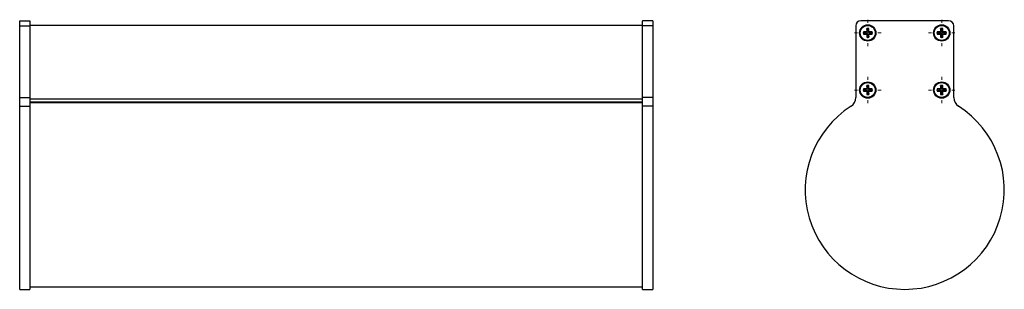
# Model space of a CAD drawing. Header units: millimetres. Extents: x 362 to 844, y 361 to 493.
import ezdxf

# ---------------------------------------------------------------- set-up
doc = ezdxf.new("R2010")
doc.units = ezdxf.units.MM

# ---------------------------------------------------------------- blocks, each defined once
blk = doc.blocks.new('SW_CENTERMARKSYMBOL_0')
at = {"color": 0, "linetype": 'Continuous', "lineweight": 18}
for p, q in [((0, 5), (0, 6.5)), ((-5, 0), (-6.5, 0)), ((0, 0), (-2.5, 0)), ((0, 0), (0, 2.5)), ((0, 0), (0, -2.5)), ((0, 0), (2.5, 0)), ((5, 0), (6.5, 0)), ((0, -5), (0, -6.5))]:
    blk.add_line(p, q, dxfattribs=at)
blk = doc.blocks.new('SW_CENTERMARKSYMBOL_1')
at = {"color": 0, "linetype": 'Continuous', "lineweight": 18}
for p, q in [((0, 5), (0, 6.5)), ((-5, 0), (-6.5, 0)), ((0, 0), (-2.5, 0)), ((0, 0), (0, 2.5)), ((0, 0), (0, -2.5)), ((0, 0), (2.5, 0)), ((5, 0), (6.5, 0)), ((0, -5), (0, -6.5))]:
    blk.add_line(p, q, dxfattribs=at)
blk = doc.blocks.new('SW_CENTERMARKSYMBOL_2')
at = {"color": 0, "linetype": 'Continuous', "lineweight": 18}
for p, q in [((0, 5), (0, 6.5)), ((-5, 0), (-6.5, 0)), ((0, 0), (-2.5, 0)), ((0, 0), (0, 2.5)), ((0, 0), (0, -2.5)), ((0, 0), (2.5, 0)), ((5, 0), (6.5, 0)), ((0, -5), (0, -6.5))]:
    blk.add_line(p, q, dxfattribs=at)
blk = doc.blocks.new('SW_CENTERMARKSYMBOL_3')
at = {"color": 0, "linetype": 'Continuous', "lineweight": 18}
for p, q in [((0, 5), (0, 6.5)), ((-5, 0), (-6.5, 0)), ((0, 0), (-2.5, 0)), ((0, 0), (0, 2.5)), ((0, 0), (0, -2.5)), ((0, 0), (2.5, 0)), ((5, 0), (6.5, 0)), ((0, -5), (0, -6.5))]:
    blk.add_line(p, q, dxfattribs=at)

msp = doc.modelspace()

# ---------------------------------------------------------------- linework, layer by layer
at = {"color": 7, "linetype": 'Continuous', "lineweight": 25}
for p, q in [((361.52, 492.77), (366.52, 492.77)), ((361.52, 490.27), (361.52, 492.77)), ((366.52, 492.77), (366.52, 490.27)), ((671.52, 492.77), (666.52, 492.77)), ((666.52, 490.27), (666.52, 492.77)), ((671.52, 492.77), (671.52, 490.27)), ((816.39, 492.77), (773.39, 492.77)), ((361.52, 490.27), (366.52, 490.27)), ((361.52, 455.07), (361.52, 490.27)), ((666.52, 490.37), (366.52, 490.37)), ((366.52, 490.27), (366.52, 455.07)), ((671.52, 490.27), (666.52, 490.27)), ((666.52, 455.07), (666.52, 490.27)), ((671.52, 490.27), (671.52, 455.07)), ((770.89, 490.27), (770.89, 455.07)), ((775.95, 487.31), (774.64, 487.31)), ((774.64, 487.31), (774.64, 486.23)), ((775.79, 487.08), (774.64, 487.31)), ((776.25, 488.92), (776.25, 487.61)), ((776.48, 487.77), (776.25, 488.92)), ((777.33, 488.92), (776.25, 488.92)), ((777.09, 487.77), (777.33, 488.92)), ((777.33, 487.61), (777.33, 488.92)), ((778.94, 487.31), (777.63, 487.31)), ((777.78, 487.08), (778.94, 487.31)), ((778.94, 486.23), (778.94, 487.31)), ((811.99, 487.08), (810.84, 487.31)), ((812.15, 487.31), (810.84, 487.31)), ((810.84, 487.31), (810.84, 486.23)), ((812.45, 488.92), (812.45, 487.61)), ((812.68, 487.77), (812.45, 488.92)), ((813.53, 488.92), (812.45, 488.92)), ((813.29, 487.77), (813.53, 488.92)), ((813.53, 487.61), (813.53, 488.92)), ((815.14, 487.31), (813.83, 487.31)), ((813.98, 487.08), (815.14, 487.31)), ((815.14, 486.23), (815.14, 487.31)), ((818.89, 455.07), (818.89, 490.27)), ((775.79, 486.47), (774.64, 486.23)), ((774.64, 486.23), (775.95, 486.23)), ((776.25, 485.93), (776.25, 484.62)), ((776.48, 485.78), (776.25, 484.62)), ((776.25, 484.62), (777.33, 484.62)), ((777.09, 485.78), (777.33, 484.62)), ((777.33, 484.62), (777.33, 485.93)), ((777.63, 486.23), (778.94, 486.23)), ((777.78, 486.47), (778.94, 486.23)), ((811.99, 486.47), (810.84, 486.23)), ((810.84, 486.23), (812.15, 486.23)), ((812.45, 485.93), (812.45, 484.62)), ((812.68, 485.78), (812.45, 484.62)), ((812.45, 484.62), (813.53, 484.62)), ((813.29, 485.78), (813.53, 484.62)), ((813.53, 484.62), (813.53, 485.93)), ((813.83, 486.23), (815.14, 486.23)), ((813.98, 486.47), (815.14, 486.23)), ((775.79, 459.08), (774.64, 459.31)), ((775.95, 459.31), (774.64, 459.31)), ((774.64, 459.31), (774.64, 458.23)), ((775.79, 458.47), (774.64, 458.23)), ((774.64, 458.23), (775.95, 458.23)), ((776.25, 460.92), (776.25, 459.61)), ((776.48, 459.77), (776.25, 460.92)), ((777.33, 460.92), (776.25, 460.92)), ((777.09, 459.77), (777.33, 460.92)), ((777.33, 459.61), (777.33, 460.92)), ((778.94, 459.31), (777.63, 459.31)), ((777.63, 458.23), (778.94, 458.23)), ((777.78, 459.08), (778.94, 459.31)), ((777.78, 458.47), (778.94, 458.23)), ((778.94, 458.23), (778.94, 459.31)), ((811.99, 459.08), (810.84, 459.31)), ((812.15, 459.31), (810.84, 459.31)), ((810.84, 459.31), (810.84, 458.23)), ((811.99, 458.47), (810.84, 458.23)), ((810.84, 458.23), (812.15, 458.23)), ((812.45, 460.92), (812.45, 459.61)), ((812.68, 459.77), (812.45, 460.92)), ((813.53, 460.92), (812.45, 460.92)), ((813.29, 459.77), (813.53, 460.92)), ((813.53, 459.61), (813.53, 460.92)), ((815.14, 459.31), (813.83, 459.31)), ((813.83, 458.23), (815.14, 458.23)), ((813.98, 459.08), (815.14, 459.31)), ((813.98, 458.47), (815.14, 458.23)), ((815.14, 458.23), (815.14, 459.31)), ((361.52, 455.07), (366.52, 455.07)), ((361.52, 450.86), (361.52, 455.07)), ((366.52, 455.07), (366.52, 450.86)), ((666.52, 454.37), (366.52, 454.37)), ((671.52, 455.07), (666.52, 455.07)), ((666.52, 450.86), (666.52, 455.07)), ((671.52, 455.07), (671.52, 450.86)), ((776.25, 457.93), (776.25, 456.62)), ((776.48, 457.78), (776.25, 456.62)), ((776.25, 456.62), (777.33, 456.62)), ((777.09, 457.78), (777.33, 456.62)), ((777.33, 456.62), (777.33, 457.93)), ((812.45, 457.93), (812.45, 456.62)), ((812.68, 457.78), (812.45, 456.62)), ((812.45, 456.62), (813.53, 456.62)), ((813.29, 457.78), (813.53, 456.62)), ((813.53, 456.62), (813.53, 457.93)), ((361.52, 450.86), (366.52, 450.86)), ((361.52, 361.06), (361.52, 450.86)), ((666.52, 452.84), (366.52, 452.84)), ((366.52, 450.86), (366.52, 361.06)), ((666.52, 361.06), (666.52, 450.86)), ((671.52, 450.86), (666.52, 450.86)), ((671.52, 450.86), (671.52, 361.06)), ((366.52, 362.31), (666.52, 362.31)), ((361.52, 361.06), (366.52, 361.06)), ((666.52, 361.06), (671.52, 361.06))]:
    msp.add_line(p, q, dxfattribs=at)
at = {"color": 8, "linetype": 'Continuous', "lineweight": 25}
for p, q in [((776.18, 487.08), (775.95, 487.31)), ((776.48, 487.38), (776.25, 487.61)), ((777.09, 487.38), (777.33, 487.61)), ((777.4, 487.08), (777.63, 487.31)), ((812.38, 487.08), (812.15, 487.31)), ((812.68, 487.38), (812.45, 487.61)), ((813.29, 487.38), (813.53, 487.61)), ((813.6, 487.08), (813.83, 487.31)), ((776.18, 486.47), (775.95, 486.23)), ((776.48, 486.16), (776.25, 485.93)), ((777.09, 486.16), (777.33, 485.93)), ((777.4, 486.47), (777.63, 486.23)), ((812.38, 486.47), (812.15, 486.23)), ((812.68, 486.16), (812.45, 485.93)), ((813.29, 486.16), (813.53, 485.93)), ((813.6, 486.47), (813.83, 486.23)), ((776.18, 459.08), (775.95, 459.31)), ((776.18, 458.47), (775.95, 458.23)), ((776.48, 459.38), (776.25, 459.61)), ((776.48, 458.16), (776.25, 457.93)), ((777.09, 459.38), (777.33, 459.61)), ((777.09, 458.16), (777.33, 457.93)), ((777.4, 459.08), (777.63, 459.31)), ((777.4, 458.47), (777.63, 458.23)), ((812.38, 459.08), (812.15, 459.31)), ((812.38, 458.47), (812.15, 458.23)), ((812.68, 459.38), (812.45, 459.61)), ((812.68, 458.16), (812.45, 457.93)), ((813.29, 459.38), (813.53, 459.61)), ((813.29, 458.16), (813.53, 457.93)), ((813.6, 459.08), (813.83, 459.31)), ((813.6, 458.47), (813.83, 458.23)), ((666.52, 452.57), (366.52, 452.57))]:
    msp.add_line(p, q, dxfattribs=at)
at = {"color": 7, "linetype": 'Continuous', "lineweight": 25}
for centre, radius in [((776.79, 486.77), 4), ((776.79, 486.77), 3.65), ((812.99, 486.77), 4), ((812.99, 486.77), 3.65), ((776.79, 458.77), 4), ((776.79, 458.77), 3.65), ((812.99, 458.77), 4), ((812.99, 458.77), 3.65)]:
    msp.add_circle(centre, radius, dxfattribs=at)
for centre, radius, start, end in [((773.39, 490.27), 2.5, 90, 180), ((816.39, 490.27), 2.5, 0, 90), ((765.89, 455.07), 5, 302.652, 0), ((823.89, 455.07), 5, 180, 237.348), ((794.89, 409.81), 48.75, 122.652, 57.348)]:
    msp.add_arc(centre, radius, start, end, dxfattribs=at)
for points in [[(775.95, 487.31), (776.02, 487.31), (776.1, 487.34), (776.22, 487.46), (776.25, 487.54), (776.25, 487.61)], [(777.33, 487.61), (777.33, 487.54), (777.36, 487.46), (777.47, 487.34), (777.56, 487.31), (777.63, 487.31)], [(812.15, 487.31), (812.22, 487.31), (812.3, 487.34), (812.42, 487.46), (812.45, 487.54), (812.45, 487.61)], [(813.53, 487.61), (813.53, 487.54), (813.56, 487.46), (813.67, 487.34), (813.76, 487.31), (813.83, 487.31)], [(776.25, 485.93), (776.25, 486), (776.22, 486.09), (776.1, 486.2), (776.02, 486.23), (775.95, 486.23)], [(777.63, 486.23), (777.56, 486.23), (777.47, 486.2), (777.36, 486.09), (777.33, 486), (777.33, 485.93)], [(812.45, 485.93), (812.45, 486), (812.42, 486.09), (812.3, 486.2), (812.22, 486.23), (812.15, 486.23)], [(813.83, 486.23), (813.76, 486.23), (813.67, 486.2), (813.56, 486.09), (813.53, 486), (813.53, 485.93)], [(775.95, 459.31), (776.02, 459.31), (776.1, 459.34), (776.22, 459.46), (776.25, 459.54), (776.25, 459.61)], [(776.25, 457.93), (776.25, 458), (776.22, 458.09), (776.1, 458.2), (776.02, 458.23), (775.95, 458.23)], [(777.33, 459.61), (777.33, 459.54), (777.36, 459.46), (777.47, 459.34), (777.56, 459.31), (777.63, 459.31)], [(777.63, 458.23), (777.56, 458.23), (777.47, 458.2), (777.36, 458.09), (777.33, 458), (777.33, 457.93)], [(812.15, 459.31), (812.22, 459.31), (812.3, 459.34), (812.42, 459.46), (812.45, 459.54), (812.45, 459.61)], [(812.45, 457.93), (812.45, 458), (812.42, 458.09), (812.3, 458.2), (812.22, 458.23), (812.15, 458.23)], [(813.53, 459.61), (813.53, 459.54), (813.56, 459.46), (813.67, 459.34), (813.76, 459.31), (813.83, 459.31)], [(813.83, 458.23), (813.76, 458.23), (813.67, 458.2), (813.56, 458.09), (813.53, 458), (813.53, 457.93)]]:
    msp.add_open_spline(points, degree=3, knots=[0, 0, 0, 0, 0.5, 0.5, 1, 1, 1, 1], dxfattribs=at)

# ---------------------------------------------------------------- block references
at = {"color": 7, "linetype": 'Continuous', "lineweight": 0}
for name, p in [('SW_CENTERMARKSYMBOL_3', (776.79, 486.77)), ('SW_CENTERMARKSYMBOL_2', (812.99, 486.77)), ('SW_CENTERMARKSYMBOL_1', (776.79, 458.77)), ('SW_CENTERMARKSYMBOL_0', (812.99, 458.77))]:
    msp.add_blockref(name, p, dxfattribs=at)

doc.saveas('drawing.dxf')
